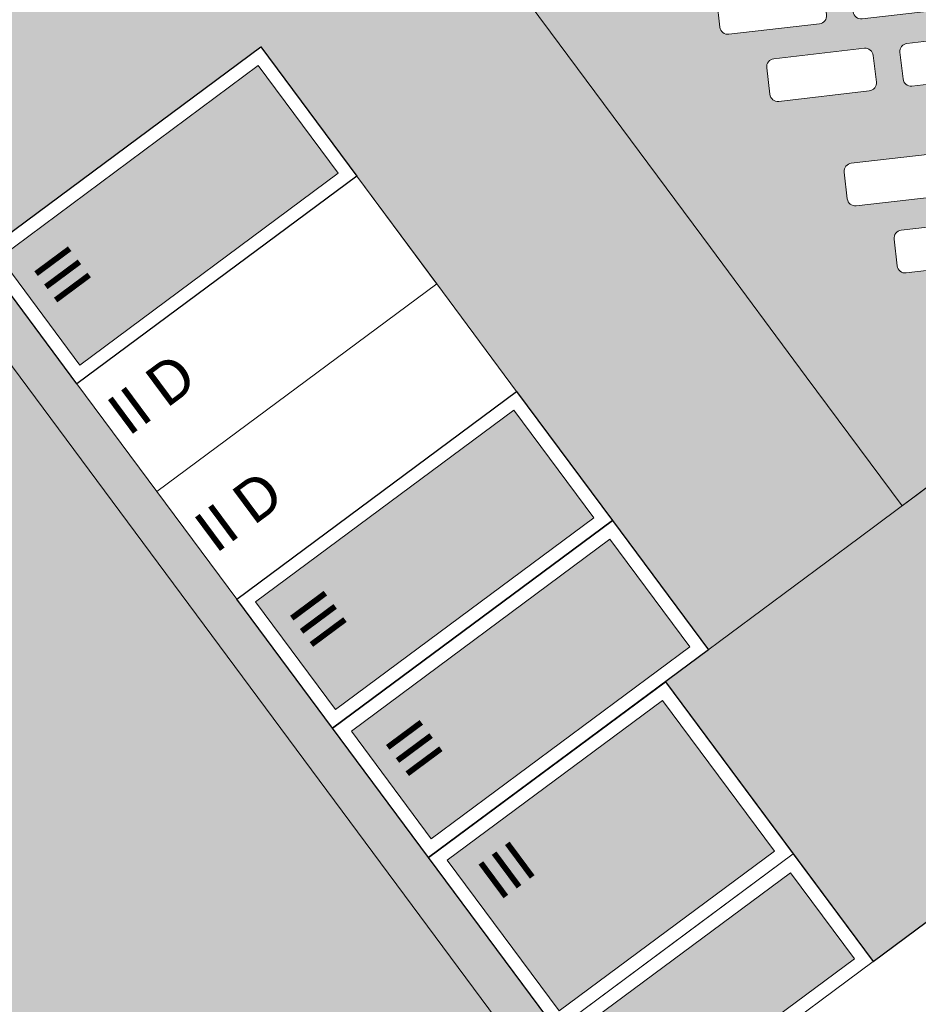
# Model space of a CAD drawing. Header units: metres. Extents: x -862 to 1262, y -354 to 644.
# Tile 65 of 256: x -175 to -141, y -83 to -46. Entities that reach past the tile are written whole.
import ezdxf

# ---------------------------------------------------------------- set-up
doc = ezdxf.new("R2010")
doc.units = ezdxf.units.M
doc.header["$LTSCALE"] = 0.5
doc.set_wipeout_variables(frame=1)
doc.layers.add('BPR_Verkehr_220520', color=7, linetype='Continuous')
doc.layers.add('DZH_Baufelder West_220610', color=7, linetype='Continuous')
doc.styles.add('Calibri Light', font='calibril.ttf')

# ---------------------------------------------------------------- blocks, each defined once
blk = doc.blocks.new('Hofgrün West (2D)')
at = {"linetype": 'Continuous', "lineweight": 0, "transparency": 33554687}
blk.add_hatch(color=254, dxfattribs=at).paths.add_polyline_path([(-9.66896943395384, -69.57460143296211), (-31.05626030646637, -74.51568153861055), (-18.27224697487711, -91.73615289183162), (-34.88793906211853, -104.1235718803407), (-42.11629995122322, -109.4897119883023), (-34.36318347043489, -119.9266418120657), (-25.29859453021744, -113.1929744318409), (-25.29743121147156, -113.1945414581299), (-25.25729843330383, -113.164747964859), (-5.993035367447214, -98.85421048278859), (-5.857482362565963, -98.7535143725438)])
at = {"color": 255, "linetype": 'Continuous', "lineweight": 18, "transparency": 33554687, "flags": 128}
blk.add_lwpolyline([(-9.66896943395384, -69.57460143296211), (-31.05626030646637, -74.51568153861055), (-18.27224697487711, -91.73615289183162), (-34.88793906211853, -104.1235718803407), (-42.11629995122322, -109.4897119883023), (-34.36318347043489, -119.9266418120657), (-25.29859453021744, -113.1929744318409), (-25.29743121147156, -113.1945414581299), (-25.25729843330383, -113.164747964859), (-5.993035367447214, -98.85421048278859), (-5.857482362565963, -98.7535143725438)], close=True, dxfattribs=at)
blk = doc.blocks.new('Grundstücke West (2D)')
at = {"linetype": 'Continuous', "lineweight": 0, "transparency": 33554687}
h = blk.add_hatch(color=254, dxfattribs=at)
edge = h.paths.add_edge_path()
edge.add_line((-11.25401794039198, -29.78934150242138), (-6.677341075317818, -64.83001511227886))
edge.add_line((-6.677341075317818, -64.83001511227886), (-6.678622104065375, -64.83018242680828))
edge.add_line((-6.678622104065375, -64.83018242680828), (-5.383555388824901, -74.74567601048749))
edge.add_line((-5.383555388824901, -74.74567601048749), (-5.38317690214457, -74.74562657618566))
edge.add_line((-5.38317690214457, -74.74562657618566), (-3.958562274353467, -85.65298524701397))
edge.add_line((-3.958562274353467, -85.65298524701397), (-0.9798226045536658, -108.4592806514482))
edge.add_line((-0.979822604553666, -108.4592806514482), (1.004669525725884, -108.2000853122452))
edge.add_line((1.004669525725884, -108.2000853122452), (1.169916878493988, -108.1785022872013))
edge.add_line((1.169916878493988, -108.1785022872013), (1.16844796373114, -108.187466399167))
edge.add_line((1.16844796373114, -108.187466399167), (1.005812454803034, -108.2088283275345))
edge.add_line((1.005812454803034, -108.2088283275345), (1.004669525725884, -108.2000853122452))
edge.add_line((1.004669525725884, -108.2000853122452), (-0.9798364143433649, -108.4592836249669))
edge.add_line((-0.9798364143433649, -108.4592836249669), (-2.052208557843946, -100.2488192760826))
edge.add_line((-2.052208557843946, -100.2488192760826), (-27.32021377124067, -119.0192614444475))
edge.add_line((-27.32021377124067, -119.0192614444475), (-27.54868584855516, -119.1888729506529))
edge.add_line((-27.54868584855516, -119.1888729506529), (-31.12512675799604, -114.371293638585))
edge.add_line((-31.12512675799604, -114.371293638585), (-34.701567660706, -109.5537143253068))
edge.add_line((-34.701567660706, -109.5537143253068), (-40.66230250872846, -101.5244154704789))
edge.add_line((-40.66230250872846, -101.5244154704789), (-44.2540051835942, -96.68627808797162))
edge.add_line((-44.2540051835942, -96.68627808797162), (-67.24652228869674, -101.9982116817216))
edge.add_line((-67.24652228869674, -101.9982116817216), (-67.27917717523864, -102.0057559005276))
edge.add_line((-67.27917717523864, -102.0057559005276), (-67.27917717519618, -102.0057559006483))
edge.add_arc((-27.18894605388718, -87.89819168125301), 42.49999999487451, 199.3867312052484, 216.5891962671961)
edge.add_line((-61.31346618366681, -113.2313147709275), (-31.81373732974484, -152.9683849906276))
edge.add_line((-31.81373732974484, -152.9683849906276), (-31.81373732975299, -152.9683849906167))
edge.add_arc((-28.20055284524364, -150.2860543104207), 4.499999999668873, 216.5891962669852, 293.7983932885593)
edge.add_line((-26.38471447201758, -154.4034237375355), (-26.38471447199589, -154.4034237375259))
edge.add_line((-26.38471447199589, -154.4034237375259), (-26.08062924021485, -154.8564480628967))
edge.add_line((-26.08062924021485, -154.8564480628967), (-26.01835704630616, -154.8146488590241))
edge.add_line((-26.01835704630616, -154.8146488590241), (-26.15818177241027, -154.6063388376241))
edge.add_line((-26.15818177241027, -154.6063388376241), (-26.1581817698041, -154.6063388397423))
edge.add_arc((-26.0824957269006, -154.5132172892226), 0.1200000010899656, 230.8969573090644, 303.8708446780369)
edge.add_line((-26.01561700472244, -154.6128528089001), (-26.01561700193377, -154.6128528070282))
edge.add_arc((-26.08249572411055, -154.5132172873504), 0.1200000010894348, 303.8708446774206, 376.8447341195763)
edge.add_line((-25.96764449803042, -154.4784437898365), (-25.81224078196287, -154.7099633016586))
edge.add_line((-25.81224078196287, -154.7099633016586), (-25.74996858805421, -154.668164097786))
edge.add_line((-25.74996858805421, -154.668164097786), (-26.04128483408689, -154.2341629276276))
edge.add_arc((-28.20054518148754, -150.2860687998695), 4.499983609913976, 298.6747816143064, 306.5892344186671)
edge.add_line((-25.51822186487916, -153.8992383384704), (-24.56450417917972, -155.1839263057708))
edge.add_line((-24.56450417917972, -155.1839263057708), (21.99950964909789, -120.6160587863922))
edge.add_line((21.99950964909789, -120.6160587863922), (24.09332723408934, -119.0616650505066))
edge.add_line((24.09332723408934, -119.0616650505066), (23.85606493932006, -117.2451001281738))
edge.add_line((23.85606493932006, -117.2451001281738), (17.40550729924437, -67.87006250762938))
edge.add_line((17.40550729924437, -67.87006250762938), (17.40714295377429, -67.86984882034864))
edge.add_line((17.40714295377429, -67.86984882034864), (10.06261297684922, -11.63750270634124))
edge.add_line((10.06261297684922, -11.63750270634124), (10.0529091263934, -11.63883918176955))
edge.add_line((10.0529091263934, -11.63883918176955), (10.15014082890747, -12.37353928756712))
edge.add_line((10.15014082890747, -12.37353928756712), (10.54553553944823, -15.36121247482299))
edge.add_line((10.54553553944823, -15.36121247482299), (-12.44475630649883, -20.67263196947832))
edge.add_line((-12.44475630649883, -20.67263196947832), (-11.25411258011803, -29.78929261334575))
edge.add_line((-11.25411258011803, -29.78929261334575), (-11.25401794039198, -29.78934150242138))
at = {"color": 255, "linetype": 'Continuous', "lineweight": 18, "transparency": 33554687, "flags": 128}
blk.add_lwpolyline([(-2.052208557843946, -100.2488192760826), (-27.32021377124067, -119.0192614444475), (-27.54868584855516, -119.1888729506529), (-31.12512675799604, -114.371293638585), (-34.701567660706, -109.5537143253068), (-40.66230250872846, -101.5244154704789), (-44.2540051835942, -96.68627808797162), (-67.24652228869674, -101.9982116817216), (-67.27917717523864, -102.0057559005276), (-67.27917717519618, -102.0057559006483, 0.075201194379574), (-61.31346618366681, -113.2313147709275), (-31.81373732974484, -152.9683849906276), (-31.81373732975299, -152.9683849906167, 0.3502400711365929), (-26.38471447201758, -154.4034237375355)], format="xyb", dxfattribs=at)
blk = doc.blocks.new('Slab (2D)-4')
at = {"color": 255, "linetype": 'Continuous', "lineweight": 25, "transparency": 33554687}
blk.add_wipeout([(0, 26), (11.000000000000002, 26), (11.000000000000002, 13), (22.34554079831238, 13), (22.34554079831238, 0), (0, 0)], dxfattribs=at)
at = {"color": 7, "linetype": 'Continuous', "lineweight": 25, "transparency": 33554687, "flags": 128}
blk.add_lwpolyline([(0, 26), (11, 26), (11, 13), (22.34554079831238, 13), (22.34554079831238, 0), (0, 0)], close=True, dxfattribs=at)
at = {"color": 255, "linetype": 'Continuous', "lineweight": 25, "transparency": 33554687}
blk.add_wipeout([(0, 26), (11.000000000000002, 26), (11.000000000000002, 13), (22.34554079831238, 13), (22.34554079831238, 0), (0, 0)], dxfattribs=at)
at = {"color": 7, "linetype": 'Continuous', "lineweight": 25, "transparency": 33554687, "flags": 128}
blk.add_lwpolyline([(0, 26), (11, 26), (11, 13), (22.34554079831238, 13), (22.34554079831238, 0), (0, 0)], close=True, dxfattribs=at)
at = {"color": 255, "linetype": 'Continuous', "lineweight": 25, "transparency": 33554687}
blk.add_wipeout([(0, 26), (11.000000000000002, 26), (11.000000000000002, 13), (22.34554079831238, 13), (22.34554079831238, 0), (0, 0)], dxfattribs=at)
at = {"color": 7, "linetype": 'Continuous', "lineweight": 25, "transparency": 33554687, "flags": 128}
blk.add_lwpolyline([(0, 26), (11, 26), (11, 13), (22.34554079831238, 13), (22.34554079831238, 0), (0, 0)], close=True, dxfattribs=at)
blk = doc.blocks.new('MFH 24 x 26 Ecke (2D_3D) (2D)')
at = {"color": 255, "linetype": 'Continuous', "lineweight": 9, "transparency": 33554687}
blk.add_wipeout([(16, 13), (15.999999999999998, 0), (0, 0), (0, 26), (11.000000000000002, 26), (11.000000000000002, 13)], dxfattribs=at)
at = {"color": 253, "linetype": 'Continuous', "lineweight": 9, "transparency": 33554687, "flags": 128}
blk.add_lwpolyline([(16, 13), (16, 0), (0, 0), (0, 26), (11, 26), (11, 13)], close=True, dxfattribs=at)
at = {"color": 7, "transparency": 33554687}
blk.add_blockref('Slab (2D)-4', (0, 0), dxfattribs=at)
at = {"linetype": 'Continuous', "lineweight": 0, "true_color": 0xfbf8f0, "transparency": 33554661}
for points in [[(0.5, 25.5), (10.5, 25.5), (10.5, 18.5), (0.5, 18.5)], [(0.5, 17.5), (10.5, 17.5), (10.5, 13.5), (0.5, 13.5)], [(16.50000000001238, 12.5), (21.84554079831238, 12.5), (21.84554079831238, 0.4999999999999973), (16.50000000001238, 0.4999999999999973)]]:
    blk.add_hatch(color=7, dxfattribs=at).paths.add_polyline_path(points)
at = {"color": 7, "linetype": 'Continuous', "lineweight": 9, "transparency": 33554687, "flags": 128}
for points in [[(6, 18), (0, 18), (0, 26), (11, 26), (11, 18)], [(0, 18), (11, 18), (11, 13), (0, 13)], [(0, 6.499999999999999), (16, 6.499999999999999), (16, 0), (0, 0)]]:
    blk.add_lwpolyline(points, close=True, dxfattribs=at)
at = {"color": 9, "linetype": 'Continuous', "lineweight": 9, "transparency": 33554661, "flags": 128}
for points in [[(0.5, 25.5), (10.5, 25.5), (10.5, 18.5), (0.5, 18.5)], [(0.5, 17.5), (10.5, 17.5), (10.5, 13.5), (0.5, 13.5)], [(16.50000000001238, 12.5), (21.84554079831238, 12.5), (21.84554079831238, 0.4999999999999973), (16.50000000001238, 0.4999999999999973)]]:
    blk.add_lwpolyline(points, close=True, dxfattribs=at)
at = {"color": 7, "transparency": 33554687, "char_height": 1.559479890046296, "width": 3, "attachment_point": 5, "line_spacing_factor": 1.163780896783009, "style": 'Calibri Light'}
for s, insert in [('III', (2.059999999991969, 23.89363888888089)), ('III', (18.1, 2.5)), ('IV', (2.000000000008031, 2.006361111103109))]:
    blk.add_mtext(s, dxfattribs=dict(at, insert=insert))
blk = doc.blocks.new('Slab (2D)-8')
at = {"color": 255, "linetype": 'Continuous', "lineweight": 9, "transparency": 33554687}
blk.add_wipeout([(0, 13), (6, 13), (6, 0), (0, 0)], dxfattribs=at)
at = {"color": 8, "linetype": 'Continuous', "lineweight": 9, "true_color": 0x777777, "transparency": 33554687, "flags": 128}
blk.add_lwpolyline([(0, 13), (6, 13), (6, 0), (0, 0)], close=True, dxfattribs=at)
at = {"color": 255, "linetype": 'Continuous', "lineweight": 9, "transparency": 33554687}
blk.add_wipeout([(0, 13), (6, 13), (6, 0), (0, 0)], dxfattribs=at)
at = {"color": 8, "linetype": 'Continuous', "lineweight": 9, "true_color": 0x777777, "transparency": 33554687, "flags": 128}
blk.add_lwpolyline([(0, 13), (6, 13), (6, 0), (0, 0)], close=True, dxfattribs=at)
at = {"color": 255, "linetype": 'Continuous', "lineweight": 9, "transparency": 33554687}
blk.add_wipeout([(0, 13), (6, 13), (6, 0), (0, 0)], dxfattribs=at)
at = {"color": 8, "linetype": 'Continuous', "lineweight": 9, "true_color": 0x777777, "transparency": 33554687, "flags": 128}
blk.add_lwpolyline([(0, 13), (6, 13), (6, 0), (0, 0)], close=True, dxfattribs=at)
blk = doc.blocks.new('DH 6 x 13 - III FD (2D_3D (2D)')
at = {"color": 8, "true_color": 0x777777, "transparency": 33554687}
blk.add_blockref('Slab (2D)-8', (0, 0), dxfattribs=at)
at = {"color": 255, "linetype": 'Continuous', "lineweight": 25, "transparency": 33554687}
blk.add_wipeout([(0, 13), (6, 13), (6, 0), (0, 0)], dxfattribs=at)
at = {"linetype": 'Continuous', "lineweight": 0, "true_color": 0xfbf8f0, "transparency": 33554661}
blk.add_hatch(color=7, dxfattribs=at).paths.add_polyline_path([(0.5, 12.5), (5.5, 12.5), (5.5, 0.5), (0.5, 0.5)])
at = {"color": 7, "linetype": 'Continuous', "lineweight": 25, "transparency": 33554687, "flags": 128}
blk.add_lwpolyline([(0, 13), (6, 13), (6, 0), (0, 0)], close=True, dxfattribs=at)
at = {"color": 9, "linetype": 'Continuous', "lineweight": 9, "transparency": 33554661, "flags": 128}
blk.add_lwpolyline([(0.5, 12.5), (5.5, 12.5), (5.5, 0.5), (0.5, 0.5)], close=True, dxfattribs=at)
at = {"color": 7, "transparency": 33554687, "insert": (2.405184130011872, 2.006361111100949), "char_height": 1.559479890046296, "width": 3.810368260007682, "attachment_point": 5, "line_spacing_factor": 1.163780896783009, "style": 'Calibri Light'}
blk.add_mtext('III', dxfattribs=at)
blk = doc.blocks.new('Slab (2D)-18')
at = {"color": 255, "linetype": 'Continuous', "lineweight": 9, "transparency": 33554687}
blk.add_wipeout([(0, 10), (13, 10), (13, 0), (0, 0)], dxfattribs=at)
at = {"color": 7, "linetype": 'Continuous', "lineweight": 9, "transparency": 33554687}
blk.add_line((1.183291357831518e-29, 4.99999999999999), (13, 5), dxfattribs=at)
at = {"color": 8, "linetype": 'Continuous', "lineweight": 9, "true_color": 0x777777, "transparency": 33554687, "flags": 128}
blk.add_lwpolyline([(0, 10), (13, 10), (13, 0), (0, 0)], close=True, dxfattribs=at)
at = {"color": 7, "linetype": 'Continuous', "lineweight": 9, "transparency": 33554687, "flags": 128}
blk.add_lwpolyline([(13, 10.00000000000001), (2.775557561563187e-16, 10.00000000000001), (1.577721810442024e-29, -9.563216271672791e-15), (13, 5.461994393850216e-16), (13, 10)], dxfattribs=at)
blk = doc.blocks.new('RH 5 x 13 - quer (2D_3D) (2D)')
at = {"color": 255, "linetype": 'Continuous', "lineweight": 9, "transparency": 33554687}
blk.add_wipeout([(0, 5.000000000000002), (0, 10.000000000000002), (13, 10.000000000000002), (13, 5.000000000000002)], dxfattribs=at)
at = {"color": 253, "linetype": 'Continuous', "lineweight": 9, "transparency": 33554687, "flags": 128}
blk.add_lwpolyline([(0, 5), (0, 10), (13, 10), (13, 5)], close=True, dxfattribs=at)
at = {"color": 8, "true_color": 0x777777, "transparency": 33554687}
blk.add_blockref('Slab (2D)-18', (0, 0), dxfattribs=at)
at = {"color": 7, "transparency": 33554687, "insert": (2.006361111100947, 8.040526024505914), "char_height": 1.559479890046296, "width": 3.810368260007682, "attachment_point": 5, "line_spacing_factor": 1.163780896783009, "style": 'Calibri Light'}
blk.add_mtext('II D', dxfattribs=at)
at = {"color": 255, "linetype": 'Continuous', "lineweight": 9, "transparency": 33554687}
blk.add_wipeout([(0, 0), (0, 5), (13, 5), (13, 0)], dxfattribs=at)
at = {"color": 253, "linetype": 'Continuous', "lineweight": 9, "transparency": 33554687, "flags": 128}
blk.add_lwpolyline([(0, 0), (0, 5), (13, 5), (13, 0)], close=True, dxfattribs=at)
at = {"color": 7, "transparency": 33554687, "insert": (2.006361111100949, 2.594815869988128), "char_height": 1.559479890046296, "width": 3.810368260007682, "attachment_point": 5, "line_spacing_factor": 1.163780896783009, "style": 'Calibri Light'}
blk.add_mtext('II D', dxfattribs=at)
blk = doc.blocks.new('Baufelder West (2D)')
at = {"linetype": 'Continuous', "lineweight": 0, "transparency": 33554687}
h = blk.add_hatch(color=7, dxfattribs=at)
h.paths.add_polyline_path([(-60.56109580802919, -100.1808447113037), (-61.84106236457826, -95.85802870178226), (-56.11683980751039, -94.53556844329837), (-38.94417214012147, -90.5681876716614), (-40.33978978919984, -84.52730599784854), (-40.4748495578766, -83.94270454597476), (-47.04775839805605, -55.49210052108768), (-66.86903941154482, -60.0713872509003), (-69.94464862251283, -60.78194155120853), (-70.61994747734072, -57.85893429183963), (-67.54433826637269, -57.1483799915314), (-5.650433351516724, -42.84910552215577), (-8.709269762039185, -19.43678898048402), (-5.772007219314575, -18.75819674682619), (-5.003995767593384, -24.63836687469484), (-5.004050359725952, -24.63837896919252), (0.007670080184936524, -63.01270832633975), (0.006804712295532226, -63.01282135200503), (1.301871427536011, -72.92831493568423), (1.302249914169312, -72.92826550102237), (2.118165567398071, -79.17520728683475), (2.688011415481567, -83.53815075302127), (2.765717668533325, -84.13309759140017), (3.3744166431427, -88.79351447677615), (3.413257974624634, -89.09098943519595), (3.413269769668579, -89.09098789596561), (4.151479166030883, -94.74298284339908), (4.190318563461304, -95.04045805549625), (4.190332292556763, -95.04045626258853), (4.633231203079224, -98.43144858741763), (4.633053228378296, -98.43158079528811), (2.749850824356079, -84.01468839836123), (-18.63744004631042, -88.95576850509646), (-5.853426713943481, -106.17623985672), (-20.86567814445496, -117.3682532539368), (-37.5685783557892, -94.86891701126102), (-55.3163158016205, -98.96915546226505), (-60.56109415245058, -100.1808503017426), (-60.56109546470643, -100.180850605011)])
h.paths.add_polyline_path([(-20.76612280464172, -86.368534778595), (-0.5740665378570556, -81.70358828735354), (-5.259943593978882, -45.83791188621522), (-28.86970906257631, -51.2924476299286)])
blk = doc.blocks.new('VERKEHR-Stellplatz (2D)')
at = {"color": 255, "linetype": 'Continuous', "lineweight": 9, "transparency": 33554687}
blk.add_wipeout([(4.2, 1.8), (4.207362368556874, 1.7999096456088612), (4.214720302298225, 1.7996386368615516), (4.2220693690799, 1.7991871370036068), (4.229405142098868, 1.7985554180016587), (4.236723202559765, 1.7977438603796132), (4.244019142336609, 1.7967529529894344), (4.25128856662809, 1.795583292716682), (4.258527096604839, 1.7942355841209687), (4.265730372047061, 1.7927106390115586), (4.27289405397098, 1.7910093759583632), (4.2800138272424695, 1.7891328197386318), (4.287085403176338, 1.7870821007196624), (4.294104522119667, 1.784858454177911), (4.3010669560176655, 1.782463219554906), (4.307968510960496, 1.7798978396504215), (4.314805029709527, 1.7771638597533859), (4.321572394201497, 1.774262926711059), (4.328266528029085, 1.771196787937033), (4.334883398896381, 1.7679672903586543), (4.341419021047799, 1.7645763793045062), (4.347869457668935, 1.761026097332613), (4.354230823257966, 1.7573185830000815), (4.360499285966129, 1.7534560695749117), (4.36667106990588, 1.7494408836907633), (4.372742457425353, 1.7452754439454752), (4.37870979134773, 1.7409622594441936), (4.384569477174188, 1.7365039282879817), (4.390317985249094, 1.7319031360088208), (4.3959518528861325, 1.7271626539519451), (4.401467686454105, 1.7222853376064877), (4.4068621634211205, 1.7172741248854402), (4.412132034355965, 1.712132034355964), (4.41727412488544, 1.70686216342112), (4.422285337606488, 1.701467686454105), (4.427162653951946, 1.6959518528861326), (4.431903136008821, 1.6903179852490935), (4.436503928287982, 1.6845694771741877), (4.440962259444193, 1.6787097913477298), (4.445275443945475, 1.6727424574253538), (4.449440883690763, 1.6666710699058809), (4.453456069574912, 1.6604992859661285), (4.457318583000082, 1.6542308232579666), (4.4610260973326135, 1.647869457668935), (4.464576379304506, 1.6414190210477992), (4.467967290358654, 1.6348833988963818), (4.471196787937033, 1.6282665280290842), (4.4742629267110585, 1.6215723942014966), (4.477163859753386, 1.6148050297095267), (4.479897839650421, 1.6079685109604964), (4.482463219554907, 1.601066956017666), (4.484858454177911, 1.594104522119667), (4.487082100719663, 1.5870854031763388), (4.489132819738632, 1.580013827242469), (4.491009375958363, 1.5728940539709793), (4.492710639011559, 1.5657303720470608), (4.494235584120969, 1.5585270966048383), (4.495583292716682, 1.5512885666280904), (4.496752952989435, 1.5440191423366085), (4.497743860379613, 1.5367232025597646), (4.498555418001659, 1.5294051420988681), (4.499187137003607, 1.5220693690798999), (4.499638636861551, 1.5147203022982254), (4.499909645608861, 1.5073623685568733), (4.5, 1.4999999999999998), (4.5, 0.4999999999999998), (4.499909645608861, 0.4926376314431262), (4.499638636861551, 0.4852796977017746), (4.499187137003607, 0.4779306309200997), (4.498555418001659, 0.4705948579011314), (4.497743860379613, 0.463276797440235), (4.496752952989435, 0.455980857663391), (4.495583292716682, 0.44871143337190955), (4.494235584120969, 0.4414729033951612), (4.492710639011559, 0.4342696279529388), (4.491009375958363, 0.4271059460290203), (4.489132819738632, 0.4199861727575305), (4.487082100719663, 0.41291459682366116), (4.484858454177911, 0.40589547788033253), (4.482463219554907, 0.398933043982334), (4.479897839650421, 0.3920314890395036), (4.477163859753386, 0.3851949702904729), (4.4742629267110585, 0.378427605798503), (4.471196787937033, 0.37173347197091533), (4.467967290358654, 0.36511660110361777), (4.464576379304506, 0.3585809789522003), (4.4610260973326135, 0.3521305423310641), (4.457318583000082, 0.345769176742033), (4.453456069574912, 0.33950071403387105), (4.449440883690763, 0.3333289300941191), (4.445275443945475, 0.3272575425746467), (4.440962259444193, 0.32129020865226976), (4.436503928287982, 0.31543052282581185), (4.431903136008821, 0.30968201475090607), (4.427162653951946, 0.3040481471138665), (4.422285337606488, 0.2985323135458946), (4.41727412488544, 0.2931378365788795), (4.412132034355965, 0.2878679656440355), (4.4068621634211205, 0.28272587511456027), (4.401467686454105, 0.27771466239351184), (4.3959518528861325, 0.27283734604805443), (4.390317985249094, 0.2680968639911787), (4.384569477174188, 0.2634960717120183), (4.37870979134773, 0.2590377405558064), (4.372742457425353, 0.2547245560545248), (4.36667106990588, 0.25055911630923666), (4.360499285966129, 0.24654393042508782), (4.354230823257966, 0.24268141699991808), (4.347869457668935, 0.2389739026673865), (4.341419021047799, 0.23542362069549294), (4.334883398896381, 0.23203270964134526), (4.328266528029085, 0.22880321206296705), (4.321572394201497, 0.22573707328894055), (4.314805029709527, 0.22283614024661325), (4.307968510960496, 0.22010216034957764), (4.3010669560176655, 0.2175367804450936), (4.294104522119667, 0.21514154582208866), (4.287085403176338, 0.2129178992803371), (4.2800138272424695, 0.21086718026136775), (4.27289405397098, 0.20899062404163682), (4.265730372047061, 0.20728936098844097), (4.258527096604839, 0.20576441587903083), (4.25128856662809, 0.20441670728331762), (4.244019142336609, 0.20324704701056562), (4.236723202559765, 0.2022561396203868), (4.229405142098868, 0.2014445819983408), (4.2220693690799, 0.20081286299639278), (4.214720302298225, 0.200361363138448), (4.207362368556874, 0.20009035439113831), (4.2, 0.19999999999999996), (0.8, 0.19999999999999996), (0.7926376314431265, 0.20009035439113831), (0.7852796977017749, 0.200361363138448), (0.7779306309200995, 0.20081286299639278), (0.7705948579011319, 0.2014445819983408), (0.7632767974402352, 0.2022561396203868), (0.7559808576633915, 0.20324704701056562), (0.7487114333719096, 0.20441670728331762), (0.7414729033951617, 0.20576441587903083), (0.7342696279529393, 0.20728936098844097), (0.7271059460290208, 0.20899062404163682), (0.7199861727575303, 0.21086718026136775), (0.7129145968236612, 0.2129178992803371), (0.7058954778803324, 0.21514154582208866), (0.698933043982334, 0.2175367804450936), (0.6920314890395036, 0.22010216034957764), (0.6851949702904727, 0.22283614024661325), (0.6784276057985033, 0.22573707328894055), (0.6717334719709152, 0.22880321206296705), (0.665116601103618, 0.23203270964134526), (0.6585809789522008, 0.23542362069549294), (0.6521305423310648, 0.2389739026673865), (0.6457691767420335, 0.24268141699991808), (0.6395007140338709, 0.24654393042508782), (0.6333289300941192, 0.25055911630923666), (0.6272575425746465, 0.2547245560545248), (0.62129020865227, 0.2590377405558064), (0.6154305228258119, 0.2634960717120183), (0.6096820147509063, 0.2680968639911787), (0.6040481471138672, 0.27283734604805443), (0.5985323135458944, 0.27771466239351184), (0.59313783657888, 0.28272587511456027), (0.5878679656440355, 0.2878679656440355), (0.5827258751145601, 0.2931378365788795), (0.5777146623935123, 0.2985323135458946), (0.5728373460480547, 0.3040481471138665), (0.5680968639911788, 0.30968201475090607), (0.5634960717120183, 0.31543052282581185), (0.5590377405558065, 0.32129020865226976), (0.5547245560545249, 0.3272575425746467), (0.5505591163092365, 0.3333289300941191), (0.5465439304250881, 0.33950071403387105), (0.5426814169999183, 0.345769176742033), (0.5389739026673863, 0.3521305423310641), (0.5354236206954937, 0.3585809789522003), (0.5320327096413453, 0.36511660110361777), (0.5288032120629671, 0.37173347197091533), (0.5257370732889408, 0.378427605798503), (0.522836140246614, 0.3851949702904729), (0.5201021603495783, 0.3920314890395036), (0.5175367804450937, 0.398933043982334), (0.5151415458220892, 0.40589547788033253), (0.5129178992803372, 0.41291459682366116), (0.510867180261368, 0.4199861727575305), (0.5089906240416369, 0.4271059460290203), (0.5072893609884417, 0.4342696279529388), (0.5057644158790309, 0.4414729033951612), (0.5044167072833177, 0.44871143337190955), (0.5032470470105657, 0.455980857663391), (0.5022561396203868, 0.463276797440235), (0.5014445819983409, 0.4705948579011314), (0.5008128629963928, 0.4779306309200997), (0.5003613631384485, 0.4852796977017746), (0.5000903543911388, 0.4926376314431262), (0.5, 0.4999999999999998), (0.5, 1.4999999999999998), (0.5000903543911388, 1.5073623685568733), (0.5003613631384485, 1.5147203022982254), (0.5008128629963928, 1.5220693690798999), (0.5014445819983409, 1.5294051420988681), (0.5022561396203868, 1.5367232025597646), (0.5032470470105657, 1.5440191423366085), (0.5044167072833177, 1.5512885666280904), (0.5057644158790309, 1.5585270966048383), (0.5072893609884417, 1.5657303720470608), (0.5089906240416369, 1.5728940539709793), (0.510867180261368, 1.580013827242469), (0.5129178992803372, 1.5870854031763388), (0.5151415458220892, 1.594104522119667), (0.5175367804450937, 1.601066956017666), (0.5201021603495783, 1.6079685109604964), (0.522836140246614, 1.6148050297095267), (0.5257370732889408, 1.6215723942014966), (0.5288032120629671, 1.6282665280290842), (0.5320327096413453, 1.6348833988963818), (0.5354236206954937, 1.6414190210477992), (0.5389739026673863, 1.647869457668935), (0.5426814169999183, 1.6542308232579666), (0.5465439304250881, 1.6604992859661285), (0.5505591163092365, 1.6666710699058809), (0.5547245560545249, 1.6727424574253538), (0.5590377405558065, 1.6787097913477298), (0.5634960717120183, 1.6845694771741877), (0.5680968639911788, 1.6903179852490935), (0.5728373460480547, 1.6959518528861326), (0.5777146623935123, 1.701467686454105), (0.5827258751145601, 1.70686216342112), (0.5878679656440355, 1.712132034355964), (0.59313783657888, 1.7172741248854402), (0.5985323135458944, 1.7222853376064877), (0.6040481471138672, 1.7271626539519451), (0.6096820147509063, 1.7319031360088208), (0.6154305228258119, 1.7365039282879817), (0.62129020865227, 1.7409622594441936), (0.6272575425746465, 1.7452754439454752), (0.6333289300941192, 1.7494408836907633), (0.6395007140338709, 1.7534560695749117), (0.6457691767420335, 1.7573185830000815), (0.6521305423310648, 1.761026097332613), (0.6585809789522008, 1.7645763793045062), (0.665116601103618, 1.7679672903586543), (0.6717334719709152, 1.771196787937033), (0.6784276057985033, 1.774262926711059), (0.6851949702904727, 1.7771638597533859), (0.6920314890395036, 1.7798978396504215), (0.698933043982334, 1.782463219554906), (0.7058954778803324, 1.784858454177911), (0.7129145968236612, 1.7870821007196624), (0.7199861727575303, 1.7891328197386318), (0.7271059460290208, 1.7910093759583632), (0.7342696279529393, 1.7927106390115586), (0.7414729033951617, 1.7942355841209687), (0.7487114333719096, 1.795583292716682), (0.7559808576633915, 1.7967529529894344), (0.7632767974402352, 1.7977438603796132), (0.7705948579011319, 1.7985554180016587), (0.7779306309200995, 1.7991871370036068), (0.7852796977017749, 1.7996386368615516), (0.7926376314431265, 1.7999096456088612), (0.8, 1.8)], dxfattribs=at)
at = {"color": 252, "linetype": 'Continuous', "lineweight": 9, "transparency": 33554687, "flags": 128}
blk.add_lwpolyline([(0.5, 1.5, -0.414213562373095), (0.8, 1.8), (4.2, 1.8, -0.414213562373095), (4.5, 1.5), (4.5, 0.5, -0.414213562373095), (4.2, 0.2), (0.8, 0.2, -0.414213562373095), (0.5, 0.5)], format="xyb", close=True, dxfattribs=at)
blk = doc.blocks.new('Group-36')
at = {"color": 7, "transparency": 33554687}
for p, rotation in [((-129.802658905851, -173.6296600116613, 8.7), 6.589196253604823), ((-127.9442856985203, -176.1329476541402, 8.7), 6.589196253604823), ((-128.1737853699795, -174.146158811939, 8.7), 186.5891962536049), ((-126.0859124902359, -178.6362352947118, 8.7), 6.589196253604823), ((-126.3154121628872, -176.6494464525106, 8.7), 186.5891962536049), ((-124.2275392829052, -181.1395229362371, 8.7), 6.589196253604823), ((-124.4570389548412, -179.1527340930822, 8.7), 186.5891962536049), ((-121.3367365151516, -185.0335259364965, 8.7), 6.589196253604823), ((-121.5662361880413, -183.0467370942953, 8.7), 186.5891962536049), ((-119.7078629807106, -185.5500247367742, 8.7), 186.5891962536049)]:
    blk.add_blockref('VERKEHR-Stellplatz (2D)', p, dxfattribs=dict(at, rotation=rotation))

msp = doc.modelspace()

# ---------------------------------------------------------------- linework, layer by layer
at = {"layer": 'BPR_Verkehr_220520', "color": 9, "linetype": 'Continuous', "true_color": 0xb8d2a6, "transparency": 33554687}
msp.add_solid([(-161.7424007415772, -80.57935118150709, 60), (-163.7497254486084, -82.06953489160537, 60), (-163.2325844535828, -78.57202646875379, 60), (-165.239909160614, -80.06221017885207, 60)], dxfattribs=at)
at = {"layer": 'DZH_Baufelder West_220610', "color": 252, "linetype": 'Continuous', "true_color": 0x8ea381, "transparency": 33554687}
for points in [[(-180.8685971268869, -47.26425197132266), (-181.0036568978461, -46.67965051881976), (-158.5876443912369, -42.11671023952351), (-158.3400093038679, -41.44369525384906)], [(-181.0036568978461, -46.67965051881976), (-180.8685971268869, -47.26425197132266), (-158.3400093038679, -41.44369525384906), (-158.5876443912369, -42.11671023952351)], [(-158.5876443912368, -42.11671023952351), (-158.3400093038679, -41.44369525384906), (-142.2952699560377, -64.06305524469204), (-141.8135120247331, -63.70541115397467)], [(-158.3400093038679, -41.44369525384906), (-158.5876443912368, -42.11671023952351), (-141.8135120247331, -63.70541115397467), (-142.2952699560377, -64.06305524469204)], [(-154.9271286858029, -46.04095367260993), (-154.5694845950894, -46.52271160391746), (-173.7959809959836, -60.04868055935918), (-173.4383369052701, -60.53043849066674)], [(-154.5694845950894, -46.52271160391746), (-154.9271286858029, -46.04095367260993), (-173.4383369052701, -60.53043849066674), (-173.7959809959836, -60.04868055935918)], [(-151.9467612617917, -50.05560310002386), (-151.5891171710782, -50.53736103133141), (-170.8156135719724, -64.06332998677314), (-170.4579694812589, -64.54508791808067)], [(-151.5891171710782, -50.53736103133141), (-151.9467612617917, -50.05560310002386), (-170.4579694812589, -64.54508791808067), (-170.8156135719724, -64.06332998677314)], [(-167.4776020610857, -68.55973734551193), (-167.8352461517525, -68.07797941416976), (-148.6087497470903, -54.55201045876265), (-148.9663938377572, -54.07025252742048)], [(-167.8352461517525, -68.07797941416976), (-167.4776020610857, -68.55973734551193), (-148.9663938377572, -54.07025252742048), (-148.6087497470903, -54.55201045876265)], [(-144.8815178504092, -97.99079200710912), (-145.0056316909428, -98.83019402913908), (-174.9237632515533, -57.52293479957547), (-175.4055211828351, -57.88057889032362)], [(-145.0056316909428, -98.83019402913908), (-144.8815178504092, -97.99079200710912), (-175.4055211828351, -57.88057889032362), (-174.9237632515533, -57.52293479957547)], [(-145.3899529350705, -58.88783184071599), (-145.032308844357, -59.36958977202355), (-164.2588052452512, -72.89555872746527), (-163.9011611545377, -73.3773166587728)], [(-145.032308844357, -59.36958977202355), (-145.3899529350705, -58.88783184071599), (-163.9011611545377, -73.3773166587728), (-164.2588052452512, -72.89555872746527)]]:
    msp.add_solid(points, dxfattribs=at)

# ---------------------------------------------------------------- block references
at = {"layer": 'DZH_Baufelder West_220610', "color": 7, "transparency": 33554687}
for name, p in [('Grundstücke West (2D)', (-114.0860038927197, 55.24258282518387)), ('Hofgrün West (2D)', (-108.3526106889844, 38.98513479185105))]:
    msp.add_blockref(name, p, dxfattribs=at)

# ---------------------------------------------------------------- next in the draw order: block references
at = {"layer": 'DZH_Baufelder West_220610', "color": 7, "transparency": 33554687, "rotation": 36.58919627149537}
msp.add_blockref('MFH 24 x 26 Ecke (2D_3D) (2D)', (-143.8012368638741, -97.9360838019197, 8.7), dxfattribs=at)

# ---------------------------------------------------------------- next in the draw order: block references
at = {"layer": 'DZH_Baufelder West_220610', "color": 7, "transparency": 33554687, "rotation": 306.5891962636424}
msp.add_blockref('DH 6 x 13 - III FD (2D_3D (2D)', (-162.8755883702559, -72.24232746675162, 8.7), dxfattribs=at)

# ---------------------------------------------------------------- next in the draw order: linework, layer by layer
at = {"layer": 'DZH_Baufelder West_220610', "color": 252, "linetype": 'Continuous', "true_color": 0x8ea381, "transparency": 33554687}
for points in [[(-116.2255768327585, -44.33598678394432), (-116.1366094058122, -45.0172030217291), (-149.2187030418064, -68.82919355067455), (-148.861058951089, -69.31095148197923)], [(-116.1366094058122, -45.0172030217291), (-116.2255768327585, -44.33598678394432), (-148.861058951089, -69.31095148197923), (-149.2187030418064, -68.82919355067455)]]:
    msp.add_solid(points, dxfattribs=at)

# ---------------------------------------------------------------- next in the draw order: block references
at = {"layer": 'DZH_Baufelder West_220610', "color": 7, "transparency": 33554687, "rotation": 306.5891962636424}
msp.add_blockref('DH 6 x 13 - III FD (2D_3D (2D)', (-166.452029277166, -67.42474815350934, 8.7), dxfattribs=at)

# ---------------------------------------------------------------- next in the draw order: block references
at = {"layer": 'DZH_Baufelder West_220610', "color": 7, "transparency": 33554687, "rotation": 36.58919627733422}
msp.add_blockref('RH 5 x 13 - quer (2D_3D) (2D)', (-166.452029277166, -67.42474815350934, 8.7), dxfattribs=at)

# ---------------------------------------------------------------- next in the draw order: linework, layer by layer
at = {"layer": 'BPR_Verkehr_220520', "color": 9, "linetype": 'Continuous', "true_color": 0xb8d2a6, "transparency": 33554687}
msp.add_solid([(-170.6835030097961, -68.53540289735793, 60), (-172.6908277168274, -70.0255866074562, 60), (-172.1736867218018, -66.52807818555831, 60), (-174.181011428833, -68.01826189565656, 60)], dxfattribs=at)

# ---------------------------------------------------------------- next in the draw order: block references
at = {"layer": 'DZH_Baufelder West_220610', "color": 7, "transparency": 33554687, "rotation": 306.5891962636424}
msp.add_blockref('DH 6 x 13 - III FD (2D_3D (2D)', (-175.9892050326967, -54.57786998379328, 8.7), dxfattribs=at)

# ---------------------------------------------------------------- next in the draw order: hatches: boundary and pattern name
at = {"layer": 'BPR_Verkehr_220520', "linetype": 'Continuous', "lineweight": 0, "true_color": 0xe4e6e5, "transparency": 33554687}
h = msp.add_hatch(color=254, dxfattribs=at)
edge = h.paths.add_edge_path()
edge.add_line((-153.8680115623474, -103.7657749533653), (-150.6577131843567, -101.3825360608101))
edge.add_line((-150.6577131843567, -101.3825360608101), (-179.1624721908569, -62.98572177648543))
edge.add_line((-179.1624721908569, -62.98572177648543), (-179.1624721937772, -62.98572177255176))
edge.add_arc((-143.0306273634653, -36.16241493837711), 45.0000000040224, 193.0087362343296, 216.5891963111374, ccw=False)
edge.add_line((-186.8757362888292, -46.29189783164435), (-186.8757362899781, -46.2918978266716))
edge.add_line((-186.8757362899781, -46.2918978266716), (-196.0379568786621, -6.633549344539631))
edge.add_line((-196.0379568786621, -6.633549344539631), (-201.5528975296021, 17.23767664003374))
edge.add_line((-201.5528975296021, 17.23767664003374), (-207.8860795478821, 15.77452920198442))
edge.add_line((-207.8860795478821, 15.77452920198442), (-207.886049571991, 15.77439772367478))
edge.add_line((-207.886049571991, 15.77439772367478), (-191.9391739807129, -53.2510904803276))
edge.add_line((-191.9391739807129, -53.2510904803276), (-191.9019797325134, -53.40749187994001))
edge.add_line((-191.9019797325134, -53.40749187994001), (-191.8242064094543, -53.70909862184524))
edge.add_line((-191.8242064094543, -53.70909862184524), (-191.7444899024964, -53.99001352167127))
edge.add_line((-191.7444899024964, -53.99001352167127), (-191.6638150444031, -54.25161335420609))
edge.add_line((-191.6638150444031, -54.25161335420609), (-191.5829962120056, -54.49520404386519))
edge.add_line((-191.5829962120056, -54.49520404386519), (-191.5027013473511, -54.72201866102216))
edge.add_line((-191.5027013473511, -54.72201866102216), (-191.4234729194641, -54.93321716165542))
edge.add_line((-191.4234729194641, -54.93321716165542), (-191.3457462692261, -55.12988739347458))
edge.add_line((-191.3457462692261, -55.12988739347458), (-191.2698655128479, -55.313047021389))
edge.add_line((-191.2698655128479, -55.313047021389), (-191.1960973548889, -55.48364612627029))
edge.add_line((-191.1960973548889, -55.48364612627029), (-191.1246430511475, -55.64257021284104))
edge.add_line((-191.1246430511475, -55.64257021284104), (-191.0556487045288, -55.79064349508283))
edge.add_line((-191.0556487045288, -55.79064349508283), (-190.9210940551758, -56.06579684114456))
edge.add_line((-190.9210940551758, -56.06579684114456), (-190.7978587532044, -56.30378946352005))
edge.add_line((-190.7978587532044, -56.30378946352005), (-190.6858635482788, -56.50982451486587))
edge.add_line((-190.6858635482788, -56.50982451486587), (-190.584711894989, -56.68835442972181))
edge.add_line((-190.584711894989, -56.68835442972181), (-190.4938104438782, -56.84318795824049))
edge.add_line((-190.4938104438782, -56.84318795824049), (-190.3294157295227, -57.11094743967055))
edge.add_line((-190.3294157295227, -57.11094743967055), (-190.2017314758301, -57.30900914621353))
edge.add_line((-190.2017314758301, -57.30900914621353), (-190.1035303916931, -57.45595654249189))
edge.add_line((-190.1035303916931, -57.45595654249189), (-189.9523577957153, -57.67373765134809))
edge.add_line((-189.9523577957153, -57.67373765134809), (-189.7966006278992, -57.88826380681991))
edge.add_line((-189.7966006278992, -57.88826380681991), (-155.0738275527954, -104.6609402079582))
edge.add_line((-155.0738275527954, -104.6609402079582), (-153.8680115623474, -103.7657749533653))
at = {"layer": 'BPR_Verkehr_220520', "linetype": 'Continuous', "lineweight": 0, "true_color": 0xb8d2a6, "transparency": 33554687}
h = msp.add_hatch(color=9, dxfattribs=at)
edge = h.paths.add_edge_path()
edge.add_line((-187.8448832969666, -67.22787095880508), (-162.8948219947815, -100.8363947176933))
edge.add_line((-162.8948219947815, -100.8363947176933), (-162.8948219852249, -100.8363947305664))
edge.add_arc((-180.7600119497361, -114.099029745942), 22.25000000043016, 27.054024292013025, 36.58919621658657, ccw=False)
edge.add_line((-160.9446501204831, -103.9790526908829), (-160.9446501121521, -103.9790527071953))
edge.add_line((-160.9446501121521, -103.9790527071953), (-158.9408494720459, -102.9556842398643))
edge.add_arc((-180.7600089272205, -114.0990284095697), 24.4999967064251, 21.43172507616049, 27.05402467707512, ccw=False)
edge.add_arc((-153.7652564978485, -103.5026540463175), 4.499999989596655, 201.4317252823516, 246.8092554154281)
edge.add_line((-155.5373269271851, -107.6390493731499), (-156.4233621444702, -109.7072470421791))
edge.add_arc((-153.7652564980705, -103.5026540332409), 6.750000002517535, 246.8092554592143, 291.6411609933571)
edge.add_line((-151.2759077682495, -109.7768585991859), (-189.7966006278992, -57.88826380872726))
edge.add_line((-189.7966006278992, -57.88826380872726), (-189.7966006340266, -57.8882638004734))
edge.add_arc((-179.7599770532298, -50.43734526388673), 12.49999999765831, 193.0087361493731, 216.5891961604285, ccw=False)
edge.add_line((-191.9391739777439, -53.25109049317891), (-191.9391739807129, -53.2510904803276))
edge.add_line((-191.9391739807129, -53.2510904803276), (-202.3711392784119, -8.096696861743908))
edge.add_line((-202.3711392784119, -8.096696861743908), (-206.2684822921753, -8.99709533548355))
edge.add_line((-206.2684822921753, -8.99709533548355), (-197.7864236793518, -45.71138671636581))
edge.add_arc((-141.2749499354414, -32.65560885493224), 58.00000000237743, 193.0087361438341, 216.5891962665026)

# ---------------------------------------------------------------- next in the draw order: block references
at = {"layer": 'DZH_Baufelder West_220610', "color": 7, "transparency": 33554687}
msp.add_blockref('Baufelder West (2D)', (-120.7714309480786, 53.42522175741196), dxfattribs=at)

# ---------------------------------------------------------------- next in the draw order: block references
msp.add_blockref('Group-36', (-17.81744829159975, 132.5597140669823), dxfattribs=at)

# ---------------------------------------------------------------- next in the draw order: hatches: boundary and pattern name
at = {"layer": 'BPR_Verkehr_220520', "linetype": 'Continuous', "lineweight": 0, "true_color": 0xece5cf, "transparency": 33554687}
h = msp.add_hatch(color=254, dxfattribs=at)
edge = h.paths.add_edge_path()
edge.add_line((-138.6505080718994, -99.941343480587), (-139.6042257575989, -98.65665551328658))
edge.add_arc((-142.2865490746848, -95.04348597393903), 4.499983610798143, 298.6747816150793, 306.58923441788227, ccw=False)
edge.add_line((-140.1272887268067, -98.99158010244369), (-139.8359724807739, -99.42558127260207))
edge.add_line((-139.8359724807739, -99.42558127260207), (-139.8982446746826, -99.46738047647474))
edge.add_line((-139.8982446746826, -99.46738047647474), (-140.0536483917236, -99.23586096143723))
edge.add_line((-140.0536483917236, -99.23586096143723), (-140.0536483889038, -99.23586097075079))
edge.add_arc((-140.1684996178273, -99.27063445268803), 0.1199999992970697, -1.3926637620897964e-11, 16.844726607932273, ccw=False)
edge.add_line((-140.0484996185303, -99.27063445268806), (-140.0484996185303, -99.27063446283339))
edge.add_arc((-140.16849961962, -99.27063446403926), 0.1200000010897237, -129.10304429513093, 5.757552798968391e-07, ccw=False)
edge.add_line((-140.2441856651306, -99.36375601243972), (-140.1043609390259, -99.57206603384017))
edge.add_line((-140.1043609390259, -99.57206603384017), (-140.1666331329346, -99.61386523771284))
edge.add_line((-140.1666331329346, -99.61386523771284), (-140.4707183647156, -99.16084091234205))
edge.add_arc((-142.2865567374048, -95.04347148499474), 4.499999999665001, 216.5891962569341, 293.7983932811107, ccw=False)
edge.add_line((-145.8997412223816, -97.72580216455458), (-175.3994700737, -57.98873194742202))
edge.add_line((-175.3994700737, -57.98873194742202), (-175.3994700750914, -57.98873194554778))
edge.add_arc((-141.2749499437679, -32.65560885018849), 42.49999999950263, 193.0087361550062, 216.5891962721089, ccw=False)
edge.add_line((-182.684219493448, -42.22234263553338), (-182.684219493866, -42.2223426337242))
edge.add_line((-182.684219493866, -42.2223426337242), (-195.6682704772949, 13.97866383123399))
edge.add_line((-195.6682704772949, 13.97866383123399), (-195.6682704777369, 13.97866383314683))
edge.add_arc((-191.2837595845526, 14.99161211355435), 4.499999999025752, 103.0087361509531, 193.0087361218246, ccw=False)
edge.add_line((-192.2967078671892, 19.37612300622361), (-192.2967078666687, 19.37612300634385))
edge.add_line((-192.2967078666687, 19.37612300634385), (-199.1170581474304, 17.80042567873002))
edge.add_line((-199.1170581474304, 17.80042567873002), (-185.1200588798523, -42.78509167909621))
edge.add_line((-185.1200588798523, -42.78509167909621), (-185.1200588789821, -42.78509168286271))
edge.add_arc((-141.2749499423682, -32.65560884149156), 45.00000000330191, 193.0087361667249, 216.5891962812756)
edge.add_line((-177.4067947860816, -59.47891565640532), (-177.4067947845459, -59.47891565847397))
edge.add_line((-177.4067947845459, -59.47891565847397), (-144.5962615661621, -103.6757443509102))
edge.add_arc((-145.8401338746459, -97.80609515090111), 6.000000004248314, 281.9648779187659, 306.5891962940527)
edge.add_line((-142.2636929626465, -102.6236744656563), (-140.2563682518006, -101.1334907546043))
edge.add_line((-140.2563682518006, -101.1334907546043), (-138.6505080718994, -99.941343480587))
at = {"layer": 'BPR_Verkehr_220520', "linetype": 'Continuous', "lineweight": 0, "true_color": 0xd0ced1, "transparency": 33554687}
h = msp.add_hatch(color=254, dxfattribs=at)
edge = h.paths.add_edge_path()
edge.add_line((-172.1736867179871, -66.52807817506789), (-177.4067947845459, -59.47891565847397))
edge.add_arc((-141.2749512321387, -32.65560972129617), 44.99999844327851, 212.0239008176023, 216.5891963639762, ccw=False)
edge.add_line((-179.4271634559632, -56.51789298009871), (-179.4438260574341, -56.52831459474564))
edge.add_line((-179.4438260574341, -56.52831459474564), (-181.6017054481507, -57.79067608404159))
edge.add_line((-181.6017054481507, -57.79067608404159), (-182.8640669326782, -55.632796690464))
edge.add_line((-182.8640669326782, -55.632796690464), (-180.7061875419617, -54.37043520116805))
edge.add_line((-180.7061875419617, -54.37043520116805), (-180.692990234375, -54.36316742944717))
edge.add_arc((-141.2749500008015, -32.65560887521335), 44.99999993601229, 193.4030274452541, 208.8416258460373, ccw=False)
edge.add_line((-185.0493133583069, -43.0865775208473), (-185.0503499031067, -43.08682451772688))
edge.add_line((-185.0503499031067, -43.08682451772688), (-187.4861892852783, -43.64957356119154))
edge.add_line((-187.4861892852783, -43.64957356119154), (-186.8757362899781, -46.2918978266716))
edge.add_line((-186.8757362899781, -46.2918978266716), (-186.8757362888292, -46.29189783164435))
edge.add_arc((-143.0306273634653, -36.16241493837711), 45.0000000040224, 193.0087362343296, 216.5891963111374)
edge.add_line((-179.1624721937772, -62.98572177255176), (-179.1624721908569, -62.98572177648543))
edge.add_line((-179.1624721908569, -62.98572177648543), (-150.6577131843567, -101.3825360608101))
edge.add_arc((-145.8401338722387, -97.80609515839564), 5.999999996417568, 216.5891962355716, 281.9648779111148)
edge.add_line((-144.5962615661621, -103.6757443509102), (-152.8012984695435, -92.62329945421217))
edge.add_line((-152.8012984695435, -92.62329945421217), (-154.8086231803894, -94.11348316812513))
edge.add_line((-154.8086231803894, -94.11348316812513), (-156.298806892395, -92.10615845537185))
edge.add_line((-156.298806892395, -92.10615845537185), (-154.2914821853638, -90.61597474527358))
edge.add_line((-154.2914821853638, -90.61597474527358), (-161.7424007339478, -80.57935117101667))
edge.add_line((-161.7424007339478, -80.57935117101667), (-163.7497254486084, -82.06953488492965))
edge.add_line((-163.7497254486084, -82.06953488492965), (-165.239909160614, -80.06221017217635))
edge.add_line((-165.239909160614, -80.06221017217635), (-163.2325844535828, -78.57202646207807))
edge.add_line((-163.2325844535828, -78.57202646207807), (-170.6835030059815, -68.53540288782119))
edge.add_line((-170.6835030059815, -68.53540288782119), (-172.6908277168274, -70.02558660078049))
edge.add_line((-172.6908277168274, -70.02558660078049), (-174.181011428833, -68.01826188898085))
edge.add_line((-174.181011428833, -68.01826188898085), (-172.1736867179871, -66.52807817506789))

doc.saveas('drawing.dxf')
